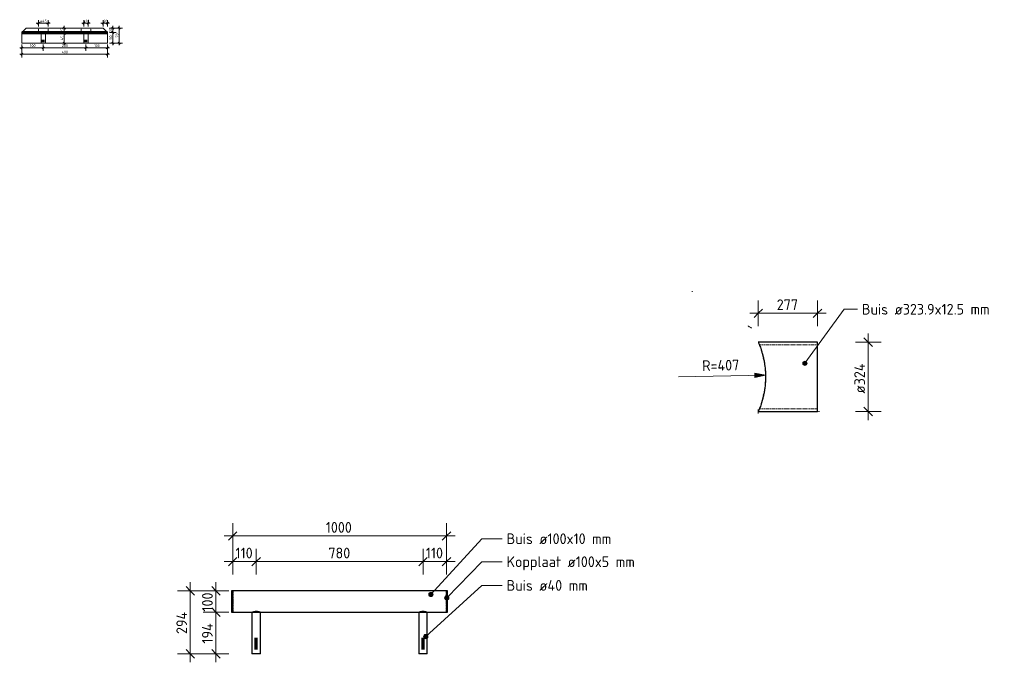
# Model space of a CAD drawing. Header units: millimetres. Extents: x -236366 to -196958, y -103 to 145465.
# Tile 5 of 12: x -205466 to -200862, y -74 to 2929. Entities that reach past the tile are written whole.
import ezdxf

# ---------------------------------------------------------------- set-up
doc = ezdxf.new("R2010")
doc.units = ezdxf.units.MM
doc.linetypes.add('Hhidden', pattern=[2.5, 1.5, -1])
doc.linetypes.add('XX-HIDDEN', pattern=[4, 2, -2])
for name, color, linetype, lineweight in [('N-CO-BC-BETONVORM-G', 50, 'Continuous', 25), ('N-CO-BC-BETONVORM-G-4', 50, 'XX-HIDDEN', 18), ('N-CO-BC-BETONVORM-GN-1', 10, 'XX-HIDDEN', 18), ('N-CO-KC-KUNSTSTOFVORM-G', 7, 'Continuous', 13), ('N-CO-SC-STAALVORM-G', 10, 'Continuous', 25), ('X-XX-AL-CONSTRUCTIELIJN-G-1', 7, 'Continuous', 70), ('X-XX-AL-CONSTRUCTIELIJN-G-2', 7, 'Hhidden', 18), ('X-XX-AL-CONSTRUCTIELIJN-G-3', 7, 'Hhidden', 13), ('X-XX-AL-M', 7, 'Continuous', 18), ('X-XX-AL-M-20', 7, 'Continuous', 18), ('X-XX-AL-M-5', 7, 'Continuous', 18), ('X-XX-AL-T25-1', 7, 'Continuous', 13), ('X_XX_AL_DETAIL1_G', 7, 'Continuous', 13)]:
    doc.layers.add(name, color=color, linetype=linetype, lineweight=lineweight)
doc.styles.add('NLCS-ISO_1', font='NLCS-ISO.ttf', dxfattribs={"height": 50})
doc.styles.add('NLCS-ISO_2', font='NLCS-ISO.ttf', dxfattribs={"height": 12.5})
doc.dimstyles.new('2_5_NLCS_diagonal_1', dxfattribs={"dimscale": 304.8, "dimtxt": 50.137748, "dimasz": 0.131234, "dimexe": 0.19685, "dimexo": 0.0625, "dimgap": 0, "dimtad": 1, "dimdec": 0, "dimzin": 0, "dimdsep": 46, "dimtxsty": 'NLCS-ISO_1', "dimblk1": 'OBLIQUE', "dimblk2": 'OBLIQUE', "dimsah": 1, "dimcen": 0.09, "dimdle": 0.131234, "dimazin": 0, "dimtfac": 1, "dimtdec": 4, "dimtix": 1, "dimtmove": 0, "dimatfit": 3, "dimfxl": 0.19685, "dimfxlon": 1, "dimtvp": 1, "dimtolj": 1, "dimtzin": 0, "dimarcsym": 2})
doc.dimstyles.new('2_5_NLCS_diagonal_2', dxfattribs={"dimscale": 304.8, "dimtxt": 12.534437, "dimasz": 0.032808, "dimexe": 0.049213, "dimexo": 0.0625, "dimgap": 0, "dimtad": 1, "dimdec": 0, "dimzin": 0, "dimdsep": 46, "dimtxsty": 'NLCS-ISO_2', "dimblk1": 'OBLIQUE', "dimblk2": 'OBLIQUE', "dimsah": 1, "dimcen": 0.09, "dimdle": 0.032808, "dimazin": 0, "dimtfac": 1, "dimtdec": 4, "dimtix": 1, "dimtmove": 0, "dimatfit": 3, "dimfxl": 0.049213, "dimfxlon": 1, "dimtvp": 1, "dimtolj": 1, "dimtzin": 0, "dimarcsym": 2})
doc.dimstyles.new('2_5mm_NLCS_arrow_fill', dxfattribs={"dimscale": 304.8, "dimtxt": 50.137748, "dimasz": 0.164042, "dimexe": 0.15748, "dimexo": 0, "dimgap": 0.032808, "dimtad": 1, "dimjust": 3, "dimdec": 0, "dimzin": 0, "dimdsep": 46, "dimtxsty": 'NLCS-ISO_1', "dimsah": 1, "dimcen": 0.09, "dimazin": 0, "dimtfac": 1, "dimtdec": 4, "dimtix": 1, "dimtmove": 0, "dimatfit": 2, "dimfxl": 1, "dimtvp": 1, "dimtolj": 1, "dimtzin": 0, "dimarcsym": 2})

# ---------------------------------------------------------------- blocks, each defined once
blk = doc.blocks.new('GM_Hakorit_2850 - GM_Hakorit_2850-3594086-Doorsnede wrijfgording B Copy 1')
at = {"layer": 'N-CO-KC-KUNSTSTOFVORM-G'}
for p, q in [((-140245.704043, 2870), (-140225.704043, 2890)), ((-139845.704043, 2870), (-140245.704043, 2870)), ((-140245.704043, 2870), (-140245.704043, 2820)), ((-140225.704043, 2890), (-139865.704043, 2890)), ((-139865.704043, 2890), (-139845.704043, 2870)), ((-139845.704043, 2820), (-139845.704043, 2870)), ((-140245.704043, 2820), (-139845.704043, 2820))]:
    blk.add_line(p, q, dxfattribs=at)
blk = doc.blocks.new('GM_Haalbuis_1000 - GM_Haalbuis_1000-3602095-Detail type 17 _4 x uitvoeren_ Copy 1')
at = {"layer": 'N-CO-SC-STAALVORM-G'}
for p, q in [((-231759.3, 260), (-231764.3, 260)), ((-231764.3, 260), (-231764.3, 210)), ((-231759.3, 260), (-231759.3, 258.5)), ((-230759.3, 260), (-231759.3, 260)), ((-231759.3, 257.4), (-231759.3, 258.3)), ((-231759.3, 257.4), (-231759.3, 254.2)), ((-231759.3, 251.8), (-231759.3, 254.2)), ((-231759.3, 251.8), (-231759.3, 247.1)), ((-231759.3, 243.7), (-231759.3, 247.1)), ((-231759.3, 243.7), (-231759.3, 237.6)), ((-231759.3, 233.6), (-231759.3, 237.6)), ((-231759.3, 233.6), (-231759.3, 226)), ((-230754.3, 260), (-230759.3, 260)), ((-230759.3, 258.5), (-230759.3, 260)), ((-230759.3, 258.3), (-230759.3, 257.4)), ((-230759.3, 254.2), (-230759.3, 257.4)), ((-230759.3, 254.2), (-230759.3, 251.8)), ((-230759.3, 247.1), (-230759.3, 251.8)), ((-230759.3, 247.1), (-230759.3, 243.7)), ((-230759.3, 237.6), (-230759.3, 243.7)), ((-230759.3, 237.6), (-230759.3, 233.6)), ((-230759.3, 226), (-230759.3, 233.6)), ((-230754.3, 210), (-230754.3, 260)), ((-231764.3, 210), (-231764.3, 160)), ((-231759.3, 222.2), (-231759.3, 226)), ((-231759.3, 222.2), (-231759.3, 210)), ((-231759.3, 210), (-231759.3, 197.9)), ((-231759.3, 194.1), (-231759.3, 197.9)), ((-231759.3, 194.1), (-231759.3, 186.5)), ((-231759.3, 182.5), (-231759.3, 186.5)), ((-230759.3, 226), (-230759.3, 222.2)), ((-230759.3, 210), (-230759.3, 222.2)), ((-230759.3, 197.9), (-230759.3, 210)), ((-230759.3, 197.9), (-230759.3, 194.1)), ((-230759.3, 186.5), (-230759.3, 194.1)), ((-230759.3, 186.5), (-230759.3, 182.5)), ((-230754.3, 160), (-230754.3, 210)), ((-231764.3, 160), (-231759.3, 160)), ((-231759.3, 182.5), (-231759.3, 176.4)), ((-231759.3, 173), (-231759.3, 176.4)), ((-231759.3, 173), (-231759.3, 168.3)), ((-231759.3, 165.9), (-231759.3, 168.3)), ((-231759.3, 165.9), (-231759.3, 162.7)), ((-231759.3, 161.8), (-231759.3, 162.7)), ((-231759.3, 161.6), (-231759.3, 160.1)), ((-231759.3, 160), (-230759.3, 160)), ((-231669.3, 160), (-231669.3, -34.3)), ((-231629.3, -34.3), (-231629.3, 160)), ((-230889.3, 160), (-230889.3, -34.3)), ((-230849.3, -34.3), (-230849.3, 160)), ((-230759.3, 176.4), (-230759.3, 182.5)), ((-230759.3, 176.4), (-230759.3, 173)), ((-230759.3, 168.3), (-230759.3, 173)), ((-230759.3, 168.3), (-230759.3, 165.9)), ((-230759.3, 162.7), (-230759.3, 165.9)), ((-230759.3, 162.7), (-230759.3, 161.8)), ((-230759.3, 160), (-230759.3, 161.6)), ((-230759.3, 160), (-230754.3, 160)), ((-231629.3, -34.3), (-231669.3, -34.3)), ((-230849.3, -34.3), (-230889.3, -34.3))]:
    blk.add_line(p, q, dxfattribs=at)
for points, knots in [([(-231669.3, 160.1), (-231669.3, 160.1), (-231669.1, 160.2), (-231668.6, 160.3), (-231668.1, 160.5), (-231667.4, 160.8), (-231666.6, 161.1), (-231665.8, 161.3), (-231665.2, 161.6), (-231664.8, 161.7), (-231664.6, 161.7)], [-0.9884505, -0.9884505, -0.9884505, -0.9884505, -0.9444444, -0.9166667, -0.8888889, -0.8611111, -0.8333333, -0.8055556, -0.7916667, -0.7777778, -0.7777778, -0.7777778, -0.7777778]), ([(-231664.6, 161.7), (-231664.4, 161.8), (-231664, 161.9), (-231663.2, 162.1), (-231662.2, 162.5), (-231661, 162.8), (-231660.1, 163), (-231659.3, 163.1), (-231658.6, 163.3), (-231657.5, 163.5), (-231656.2, 163.7), (-231654.5, 163.9), (-231652.8, 164.1), (-231651.1, 164.2), (-231649.3, 164.2), (-231647.5, 164.2), (-231645.8, 164.1), (-231644.1, 163.9), (-231642.4, 163.7), (-231641.1, 163.5), (-231640, 163.3), (-231639.3, 163.1), (-231638.5, 163), (-231637.6, 162.8), (-231636.4, 162.5), (-231635.4, 162.1), (-231634.6, 161.9), (-231634.2, 161.8), (-231634, 161.7)], [-0.7777778, -0.7777778, -0.7777778, -0.7777778, -0.7638889, -0.75, -0.7222222, -0.6944444, -0.6805556, -0.6666667, -0.6527778, -0.6388889, -0.6111111, -0.5833333, -0.5555556, -0.5277778, -0.5, -0.4722222, -0.4444444, -0.4166667, -0.3888889, -0.3611111, -0.3472222, -0.3333333, -0.3194444, -0.3055556, -0.2777778, -0.25, -0.2361111, -0.2222222, -0.2222222, -0.2222222, -0.2222222]), ([(-231634, 161.7), (-231633.8, 161.7), (-231633.4, 161.6), (-231632.8, 161.3), (-231632, 161.1), (-231631.2, 160.8), (-231630.5, 160.5), (-231630, 160.3), (-231629.5, 160.2), (-231629.3, 160.1), (-231629.3, 160.1)], [-0.2222222, -0.2222222, -0.2222222, -0.2222222, -0.2083333, -0.1944444, -0.1666667, -0.1388889, -0.1111111, -0.0833333, -0.0555556, -0.0115545, -0.0115545, -0.0115545, -0.0115545]), ([(-230889.3, 160.1), (-230889.3, 160.1), (-230889.1, 160.2), (-230888.6, 160.3), (-230888.1, 160.5), (-230887.4, 160.8), (-230886.6, 161.1), (-230885.8, 161.3), (-230885.2, 161.6), (-230884.8, 161.7), (-230884.6, 161.7)], [-0.9884505, -0.9884505, -0.9884505, -0.9884505, -0.9444444, -0.9166667, -0.8888889, -0.8611111, -0.8333333, -0.8055556, -0.7916667, -0.7777778, -0.7777778, -0.7777778, -0.7777778]), ([(-230884.6, 161.7), (-230884.4, 161.8), (-230884, 161.9), (-230883.2, 162.1), (-230882.2, 162.5), (-230881, 162.8), (-230880.1, 163), (-230879.3, 163.1), (-230878.6, 163.3), (-230877.5, 163.5), (-230876.2, 163.7), (-230874.5, 163.9), (-230872.8, 164.1), (-230871.1, 164.2), (-230869.3, 164.2), (-230867.5, 164.2), (-230865.8, 164.1), (-230864.1, 163.9), (-230862.4, 163.7), (-230861.1, 163.5), (-230860, 163.3), (-230859.3, 163.1), (-230858.5, 163), (-230857.6, 162.8), (-230856.4, 162.5), (-230855.4, 162.1), (-230854.6, 161.9), (-230854.2, 161.8), (-230854, 161.7)], [-0.7777778, -0.7777778, -0.7777778, -0.7777778, -0.7638889, -0.75, -0.7222222, -0.6944444, -0.6805556, -0.6666667, -0.6527778, -0.6388889, -0.6111111, -0.5833333, -0.5555556, -0.5277778, -0.5, -0.4722222, -0.4444444, -0.4166667, -0.3888889, -0.3611111, -0.3472222, -0.3333333, -0.3194444, -0.3055556, -0.2777778, -0.25, -0.2361111, -0.2222222, -0.2222222, -0.2222222, -0.2222222]), ([(-230854, 161.7), (-230853.8, 161.7), (-230853.4, 161.6), (-230852.8, 161.3), (-230852, 161.1), (-230851.2, 160.8), (-230850.5, 160.5), (-230850, 160.3), (-230849.5, 160.2), (-230849.3, 160.1), (-230849.3, 160.1)], [-0.2222222, -0.2222222, -0.2222222, -0.2222222, -0.2083333, -0.1944444, -0.1666667, -0.1388889, -0.1111111, -0.0833333, -0.0555556, -0.0115545, -0.0115545, -0.0115545, -0.0115545])]:
    blk.add_open_spline(points, degree=3, knots=knots, dxfattribs=at)
blk = doc.blocks.new('NLI_Balk_Buis - ø323_9_12_5-3581718-Zijaanzicht geleidewerk enkel Copy 1 Copy 2')
at = {"layer": 'N-CO-BC-BETONVORM-GN-1'}
for p, q in [((-100467.7, 1409.4), (-100195.7, 1409.4)), ((-100467.7, 1110.5), (-100195.7, 1110.5))]:
    blk.add_line(p, q, dxfattribs=at)
blk = doc.blocks.new('DIMBLOCK117-Doorsnede wrijfgording B Copy 1')
at = {"layer": 'X-XX-AL-M-5'}
for p, q in [((-205466.5, 2768.2), (-205046.5, 2768.2)), ((-205456.5, 2768.2), (-205461.5, 2763.2)), ((-205456.5, 2783.2), (-205456.5, 2753.2)), ((-205456.5, 2768.2), (-205456.5, 2783.2)), ((-205456.5, 2768.2), (-205451.5, 2773.2)), ((-205056.5, 2768.2), (-205061.5, 2763.2)), ((-205056.5, 2783.2), (-205056.5, 2753.2)), ((-205056.5, 2768.2), (-205056.5, 2783.2)), ((-205056.5, 2768.2), (-205051.5, 2773.2))]:
    blk.add_line(p, q, dxfattribs=at)
at = {"layer": 'X-XX-AL-M-5', "color": 0, "insert": (-205270.2, 2784.5), "char_height": 12.5, "width": 32.921, "attachment_point": 1, "line_spacing_factor": 1.135194, "style": 'NLCS-ISO_2'}
blk.add_mtext('400', dxfattribs=at)
blk = doc.blocks.new('_Oblique')
at = {"color": 0, "linetype": 'ByBlock', "lineweight": -2}
blk.add_line((-0.5, -0.5), (0.5, 0.5), dxfattribs=at)
blk = doc.blocks.new('DIMBLOCK118-Doorsnede wrijfgording B Copy 1')
at = {"layer": 'X-XX-AL-M-5'}
for p, q in [((-205456.5, 2813.2), (-205456.5, 2783.2)), ((-205456.5, 2798.2), (-205456.5, 2813.2)), ((-205356.5, 2813.2), (-205356.5, 2783.2)), ((-205356.5, 2798.2), (-205356.5, 2813.2)), ((-205466.5, 2798.2), (-205356.5, 2798.2)), ((-205456.5, 2798.2), (-205461.5, 2793.2)), ((-205456.5, 2798.2), (-205451.5, 2803.2)), ((-205356.5, 2798.2), (-205361.5, 2793.2)), ((-205356.5, 2798.2), (-205351.5, 2803.2))]:
    blk.add_line(p, q, dxfattribs=at)
at = {"layer": 'X-XX-AL-M-5', "color": 0, "insert": (-205418.3, 2814.5), "char_height": 12.5, "width": 28.38, "attachment_point": 1, "line_spacing_factor": 1.135194, "style": 'NLCS-ISO_2'}
blk.add_mtext('100', dxfattribs=at)
blk = doc.blocks.new('DIMBLOCK119-Doorsnede wrijfgording B Copy 1')
at = {"layer": 'X-XX-AL-M-5'}
for p, q in [((-205356.5, 2813.2), (-205356.5, 2783.2)), ((-205356.5, 2798.2), (-205356.5, 2813.2)), ((-205156.5, 2813.2), (-205156.5, 2783.2)), ((-205156.5, 2798.2), (-205156.5, 2813.2)), ((-205356.5, 2798.2), (-205361.5, 2793.2)), ((-205356.5, 2798.2), (-205351.5, 2803.2)), ((-205356.5, 2798.2), (-205156.5, 2798.2)), ((-205156.5, 2798.2), (-205161.5, 2793.2)), ((-205156.5, 2798.2), (-205151.5, 2803.2))]:
    blk.add_line(p, q, dxfattribs=at)
at = {"layer": 'X-XX-AL-M-5', "color": 0, "insert": (-205269.6, 2814.5), "char_height": 12.5, "width": 31.502, "attachment_point": 1, "line_spacing_factor": 1.135194, "style": 'NLCS-ISO_2'}
blk.add_mtext('200', dxfattribs=at)
blk = doc.blocks.new('DIMBLOCK120-Doorsnede wrijfgording B Copy 1')
at = {"layer": 'X-XX-AL-M-5'}
for p, q in [((-205156.5, 2813.2), (-205156.5, 2783.2)), ((-205156.5, 2798.2), (-205156.5, 2813.2)), ((-205056.5, 2813.2), (-205056.5, 2783.2)), ((-205056.5, 2798.2), (-205056.5, 2813.2)), ((-205156.5, 2798.2), (-205161.5, 2793.2)), ((-205156.5, 2798.2), (-205151.5, 2803.2)), ((-205156.5, 2798.2), (-205046.5, 2798.2)), ((-205056.5, 2798.2), (-205061.5, 2793.2)), ((-205056.5, 2798.2), (-205051.5, 2803.2))]:
    blk.add_line(p, q, dxfattribs=at)
at = {"layer": 'X-XX-AL-M-5', "color": 0, "insert": (-205118.3, 2814.5), "char_height": 12.5, "width": 28.38, "attachment_point": 1, "line_spacing_factor": 1.135194, "style": 'NLCS-ISO_2'}
blk.add_mtext('100', dxfattribs=at)
blk = doc.blocks.new('DIMBLOCK121-Doorsnede wrijfgording B Copy 1')
at = {"layer": 'X-XX-AL-M-5'}
for p, q in [((-205389, 2912.9), (-205324, 2912.9)), ((-205379, 2912.9), (-205384, 2907.9)), ((-205379, 2897.9), (-205379, 2927.9)), ((-205379, 2912.9), (-205374, 2917.9)), ((-205379, 2912.9), (-205379, 2897.9)), ((-205334, 2912.9), (-205339, 2907.9)), ((-205334, 2897.9), (-205334, 2927.9)), ((-205334, 2912.9), (-205329, 2917.9)), ((-205334, 2912.9), (-205334, 2897.9))]:
    blk.add_line(p, q, dxfattribs=at)
at = {"layer": 'X-XX-AL-M-5', "color": 0, "insert": (-205371.5, 2929.2), "char_height": 12.5, "width": 36.042, "attachment_point": 1, "line_spacing_factor": 1.135194, "style": 'NLCS-ISO_2'}
blk.add_mtext('ø45', dxfattribs=at)
blk = doc.blocks.new('DIMBLOCK122-Doorsnede wrijfgording B Copy 1')
at = {"layer": 'X-XX-AL-M-5'}
for p, q in [((-205176.5, 2912.9), (-205136.5, 2912.9)), ((-205166.5, 2912.9), (-205171.5, 2907.9)), ((-205166.5, 2897.9), (-205166.5, 2927.9)), ((-205166.5, 2912.9), (-205161.5, 2917.9)), ((-205166.5, 2912.9), (-205166.5, 2897.9)), ((-205146.5, 2912.9), (-205151.5, 2907.9)), ((-205146.5, 2897.9), (-205146.5, 2927.9)), ((-205146.5, 2912.9), (-205141.5, 2917.9)), ((-205146.5, 2912.9), (-205146.5, 2897.9))]:
    blk.add_line(p, q, dxfattribs=at)
at = {"layer": 'X-XX-AL-M-5', "color": 0, "insert": (-205170.9, 2929.2), "char_height": 12.5, "width": 34.623, "attachment_point": 1, "line_spacing_factor": 1.135194, "style": 'NLCS-ISO_2'}
blk.add_mtext('ø20', dxfattribs=at)
blk = doc.blocks.new('DIMBLOCK123-Doorsnede wrijfgording B Copy 1')
at = {"layer": 'X-XX-AL-M-5'}
for p, q in [((-205086.5, 2912.9), (-205046.5, 2912.9)), ((-205076.5, 2912.9), (-205081.5, 2907.9)), ((-205076.5, 2897.9), (-205076.5, 2927.9)), ((-205076.5, 2912.9), (-205071.5, 2917.9)), ((-205076.5, 2912.9), (-205076.5, 2897.9)), ((-205056.5, 2912.9), (-205061.5, 2907.9)), ((-205056.5, 2897.9), (-205056.5, 2927.9)), ((-205056.5, 2912.9), (-205051.5, 2917.9)), ((-205056.5, 2912.9), (-205056.5, 2897.9))]:
    blk.add_line(p, q, dxfattribs=at)
at = {"layer": 'X-XX-AL-M-5', "color": 0, "insert": (-205075.2, 2929.2), "char_height": 12.5, "width": 21.001, "attachment_point": 1, "line_spacing_factor": 1.135194, "style": 'NLCS-ISO_2'}
blk.add_mtext('20', dxfattribs=at)
blk = doc.blocks.new('DIMBLOCK124-Doorsnede wrijfgording B Copy 1')
at = {"layer": 'X-XX-AL-M-5'}
for p, q in [((-205045.9, 2890), (-205015.9, 2890)), ((-205030.9, 2890), (-205045.9, 2890)), ((-205045.9, 2870), (-205015.9, 2870)), ((-205030.9, 2870), (-205045.9, 2870)), ((-205030.9, 2890), (-205035.9, 2895)), ((-205030.9, 2870), (-205035.9, 2875)), ((-205030.9, 2900), (-205030.9, 2870)), ((-205030.9, 2890), (-205025.9, 2885)), ((-205030.9, 2870), (-205025.9, 2865))]:
    blk.add_line(p, q, dxfattribs=at)
at = {"layer": 'X-XX-AL-M-5', "color": 0, "insert": (-205047.2, 2871.2), "char_height": 12.5, "width": 21.001, "attachment_point": 1, "rotation": 90, "line_spacing_factor": 1.135194, "style": 'NLCS-ISO_2'}
blk.add_mtext('20', dxfattribs=at)
blk = doc.blocks.new('DIMBLOCK125-Doorsnede wrijfgording B Copy 1')
at = {"layer": 'X-XX-AL-M-5'}
for p, q in [((-205045.9, 2870), (-205015.9, 2870)), ((-205030.9, 2870), (-205045.9, 2870)), ((-205030.9, 2870), (-205035.9, 2875)), ((-205030.9, 2870), (-205030.9, 2810)), ((-205030.9, 2870), (-205025.9, 2865)), ((-205045.9, 2820), (-205015.9, 2820)), ((-205030.9, 2820), (-205045.9, 2820)), ((-205030.9, 2820), (-205035.9, 2825)), ((-205030.9, 2820), (-205025.9, 2815))]:
    blk.add_line(p, q, dxfattribs=at)
at = {"layer": 'X-XX-AL-M-5', "color": 0, "insert": (-205047.2, 2836.2), "char_height": 12.5, "width": 21.001, "attachment_point": 1, "rotation": 90, "line_spacing_factor": 1.135194, "style": 'NLCS-ISO_2'}
blk.add_mtext('50', dxfattribs=at)
blk = doc.blocks.new('DIMBLOCK126-Doorsnede wrijfgording B Copy 1')
at = {"layer": 'X-XX-AL-M-5'}
for p, q in [((-205015.9, 2890), (-204985.9, 2890)), ((-205000.9, 2890), (-205015.9, 2890)), ((-205000.9, 2890), (-205005.9, 2895)), ((-205000.9, 2900), (-205000.9, 2810)), ((-205000.9, 2890), (-204995.9, 2885)), ((-205015.9, 2820), (-204985.9, 2820)), ((-205000.9, 2820), (-205015.9, 2820)), ((-205000.9, 2820), (-205005.9, 2825)), ((-205000.9, 2820), (-204995.9, 2815))]:
    blk.add_line(p, q, dxfattribs=at)
at = {"layer": 'X-XX-AL-M-5', "color": 0, "insert": (-205017.2, 2846.2), "char_height": 12.5, "width": 21.001, "attachment_point": 1, "rotation": 90, "line_spacing_factor": 1.135194, "style": 'NLCS-ISO_2'}
blk.add_mtext('70', dxfattribs=at)
blk = doc.blocks.new('DIMBLOCK127-Doorsnede wrijfgording B Copy 1')
at = {"layer": 'X-XX-AL-M-5'}
for p, q in [((-205242.9, 2890), (-205272.9, 2890)), ((-205272.9, 2865), (-205242.9, 2865)), ((-205257.9, 2865), (-205272.9, 2865)), ((-205257.9, 2890), (-205262.9, 2895)), ((-205257.9, 2865), (-205262.9, 2870)), ((-205257.9, 2900), (-205257.9, 2865)), ((-205257.9, 2890), (-205252.9, 2885)), ((-205257.9, 2890), (-205242.9, 2890)), ((-205257.9, 2865), (-205252.9, 2860))]:
    blk.add_line(p, q, dxfattribs=at)
at = {"layer": 'X-XX-AL-M-5', "color": 0, "insert": (-205274.2, 2868.7), "char_height": 12.5, "width": 21.001, "attachment_point": 1, "rotation": 90, "line_spacing_factor": 1.135194, "style": 'NLCS-ISO_2'}
blk.add_mtext('25', dxfattribs=at)
blk = doc.blocks.new('DIMBLOCK128-Doorsnede wrijfgording B Copy 1')
at = {"layer": 'X-XX-AL-M-5'}
for p, q in [((-205272.9, 2865), (-205242.9, 2865)), ((-205257.9, 2865), (-205272.9, 2865)), ((-205257.9, 2865), (-205262.9, 2870)), ((-205257.9, 2865), (-205257.9, 2810)), ((-205257.9, 2865), (-205252.9, 2860)), ((-205242.9, 2820), (-205272.9, 2820)), ((-205257.9, 2820), (-205262.9, 2825)), ((-205257.9, 2820), (-205252.9, 2815)), ((-205257.9, 2820), (-205242.9, 2820))]:
    blk.add_line(p, q, dxfattribs=at)
at = {"layer": 'X-XX-AL-M-5', "color": 0, "insert": (-205274.2, 2833.2), "char_height": 12.5, "width": 22.42, "attachment_point": 1, "rotation": 90, "line_spacing_factor": 1.135194, "style": 'NLCS-ISO_2'}
blk.add_mtext('45', dxfattribs=at)
blk = doc.blocks.new('DIMBLOCK129-Detail type 17 _4 x uitvoeren_ Copy 1')
at = {"layer": 'X-XX-AL-M-20'}
for p, q in [((-204470.3, 456.3), (-204470.3, 576.3)), ((-203470.3, 456.3), (-203470.3, 576.3)), ((-203430.3, 516.3), (-204510.3, 516.3)), ((-204470.3, 516.3), (-204490.3, 496.3)), ((-204470.3, 516.3), (-204450.3, 536.3)), ((-204470.3, 516.3), (-204470.3, 456.3)), ((-203470.3, 516.3), (-203490.3, 496.3)), ((-203470.3, 516.3), (-203450.3, 536.3)), ((-203470.3, 516.3), (-203470.3, 456.3))]:
    blk.add_line(p, q, dxfattribs=at)
at = {"layer": 'X-XX-AL-M-20', "color": 0, "insert": (-204035.1, 581.5), "char_height": 50, "width": 155.522, "attachment_point": 1, "line_spacing_factor": 1.135194, "style": 'NLCS-ISO_1'}
blk.add_mtext('1000', dxfattribs=at)
blk = doc.blocks.new('DIMBLOCK130-Detail type 17 _4 x uitvoeren_ Copy 1')
at = {"layer": 'X-XX-AL-M-20'}
for p, q in [((-203580.3, 336.3), (-203580.3, 456.3)), ((-203580.3, 396.3), (-203560.3, 416.3)), ((-203470.3, 336.3), (-203470.3, 456.3)), ((-203470.3, 396.3), (-203450.3, 416.3)), ((-203580.3, 396.3), (-203600.3, 376.3)), ((-203430.3, 396.3), (-203580.3, 396.3)), ((-203580.3, 396.3), (-203580.3, 336.3)), ((-203470.3, 396.3), (-203490.3, 376.3)), ((-203470.3, 396.3), (-203470.3, 336.3))]:
    blk.add_line(p, q, dxfattribs=at)
at = {"layer": 'X-XX-AL-M-20', "color": 0, "insert": (-203567.4, 461.5), "char_height": 50, "width": 101.032, "attachment_point": 1, "line_spacing_factor": 1.135194, "style": 'NLCS-ISO_1'}
blk.add_mtext('110', dxfattribs=at)
blk = doc.blocks.new('DIMBLOCK131-Detail type 17 _4 x uitvoeren_ Copy 1')
at = {"layer": 'X-XX-AL-M-20'}
for p, q in [((-204360.3, 336.3), (-204360.3, 456.3)), ((-204360.3, 396.3), (-204340.3, 416.3)), ((-203580.3, 336.3), (-203580.3, 456.3)), ((-203580.3, 396.3), (-203560.3, 416.3)), ((-204360.3, 396.3), (-204380.3, 376.3)), ((-203580.3, 396.3), (-204360.3, 396.3)), ((-204360.3, 396.3), (-204360.3, 336.3)), ((-203580.3, 396.3), (-203600.3, 376.3)), ((-203580.3, 396.3), (-203580.3, 336.3))]:
    blk.add_line(p, q, dxfattribs=at)
at = {"layer": 'X-XX-AL-M-20', "color": 0, "insert": (-204022.8, 461.5), "char_height": 50, "width": 126.007, "attachment_point": 1, "line_spacing_factor": 1.135194, "style": 'NLCS-ISO_1'}
blk.add_mtext('780', dxfattribs=at)
blk = doc.blocks.new('DIMBLOCK132-Detail type 17 _4 x uitvoeren_ Copy 1')
at = {"layer": 'X-XX-AL-M-20'}
for p, q in [((-204470.3, 336.3), (-204470.3, 456.3)), ((-204470.3, 396.3), (-204450.3, 416.3)), ((-204360.3, 336.3), (-204360.3, 456.3)), ((-204360.3, 396.3), (-204340.3, 416.3)), ((-204360.3, 396.3), (-204510.3, 396.3)), ((-204470.3, 396.3), (-204490.3, 376.3)), ((-204470.3, 396.3), (-204470.3, 336.3)), ((-204360.3, 396.3), (-204380.3, 376.3)), ((-204360.3, 396.3), (-204360.3, 336.3))]:
    blk.add_line(p, q, dxfattribs=at)
at = {"layer": 'X-XX-AL-M-20', "color": 0, "insert": (-204457.4, 461.5), "char_height": 50, "width": 101.032, "attachment_point": 1, "line_spacing_factor": 1.135194, "style": 'NLCS-ISO_1'}
blk.add_mtext('110', dxfattribs=at)
blk = doc.blocks.new('DIMBLOCK133-Detail type 17 _4 x uitvoeren_ Copy 1')
at = {"layer": 'X-XX-AL-M-20'}
for p, q in [((-204548.6, 260), (-204568.6, 280)), ((-204548.6, 300), (-204548.6, 160)), ((-204488.6, 260), (-204608.6, 260)), ((-204548.6, 260), (-204528.6, 240)), ((-204548.6, 260), (-204488.6, 260)), ((-204488.6, 160), (-204608.6, 160)), ((-204548.6, 160), (-204568.6, 180)), ((-204548.6, 160), (-204528.6, 140)), ((-204548.6, 160), (-204488.6, 160))]:
    blk.add_line(p, q, dxfattribs=at)
at = {"layer": 'X-XX-AL-M-20', "color": 0, "insert": (-204613.7, 162.8), "char_height": 50, "width": 113.519, "attachment_point": 1, "rotation": 90, "line_spacing_factor": 1.135194, "style": 'NLCS-ISO_1'}
blk.add_mtext('100', dxfattribs=at)
blk = doc.blocks.new('DIMBLOCK134-Detail type 17 _4 x uitvoeren_ Copy 1')
at = {"layer": 'X-XX-AL-M-20'}
for p, q in [((-204488.6, 160), (-204608.6, 160)), ((-204548.6, 160), (-204568.6, 180)), ((-204548.6, 160), (-204548.6, -74.3)), ((-204548.6, 160), (-204528.6, 140)), ((-204548.6, 160), (-204488.6, 160)), ((-204488.6, -34.3), (-204608.6, -34.3)), ((-204548.6, -34.3), (-204568.6, -14.3)), ((-204548.6, -34.3), (-204528.6, -54.3)), ((-204548.6, -34.3), (-204488.6, -34.3))]:
    blk.add_line(p, q, dxfattribs=at)
at = {"layer": 'X-XX-AL-M-20', "color": 0, "insert": (-204613.7, 13.2), "char_height": 50, "width": 119.195, "attachment_point": 1, "rotation": 90, "line_spacing_factor": 1.135194, "style": 'NLCS-ISO_1'}
blk.add_mtext('194', dxfattribs=at)
blk = doc.blocks.new('DIMBLOCK135-Detail type 17 _4 x uitvoeren_ Copy 1')
at = {"layer": 'X-XX-AL-M-20'}
for p, q in [((-204668.6, 260), (-204688.6, 280)), ((-204668.6, 300), (-204668.6, -74.3)), ((-204608.6, 260), (-204728.6, 260)), ((-204668.6, 260), (-204648.6, 240)), ((-204668.6, 260), (-204608.6, 260)), ((-204608.6, -34.3), (-204728.6, -34.3)), ((-204668.6, -34.3), (-204688.6, -14.3)), ((-204668.6, -34.3), (-204648.6, -54.3)), ((-204668.6, -34.3), (-204608.6, -34.3))]:
    blk.add_line(p, q, dxfattribs=at)
at = {"layer": 'X-XX-AL-M-20', "color": 0, "insert": (-204733.7, 58), "char_height": 50, "width": 131.683, "attachment_point": 1, "rotation": 90, "line_spacing_factor": 1.135194, "style": 'NLCS-ISO_1'}
blk.add_mtext('294', dxfattribs=at)
blk = doc.blocks.new('DIMBLOCK136-Zijaanzicht geleidewerk enkel Copy 1 Copy 2')
at = {"layer": 'X-XX-AL-M-20'}
for p, q in [((-202012.5, 1497), (-202012.5, 1617)), ((-201735.3, 1497), (-201735.3, 1617)), ((-202012.5, 1557), (-201992.5, 1577)), ((-201735.3, 1557), (-201715.3, 1577)), ((-202052.5, 1557), (-201695.3, 1557)), ((-202012.5, 1557), (-202032.5, 1537)), ((-202012.5, 1557), (-202012.5, 1497)), ((-201735.3, 1557), (-201755.3, 1537)), ((-201735.3, 1557), (-201735.3, 1497))]:
    blk.add_line(p, q, dxfattribs=at)
at = {"layer": 'X-XX-AL-M-20', "color": 0, "insert": (-201926.4, 1622.1), "char_height": 50, "width": 126.007, "attachment_point": 1, "line_spacing_factor": 1.135194, "style": 'NLCS-ISO_1'}
blk.add_mtext('277', dxfattribs=at)
blk = doc.blocks.new('DIMBLOCK137-Zijaanzicht geleidewerk enkel Copy 1 Copy 2')
at = {"layer": 'X-XX-AL-M-20'}
for p, q in [((-201498.7, 1421.9), (-201518.7, 1441.9)), ((-201498.7, 1058), (-201498.7, 1461.9)), ((-201558.7, 1421.9), (-201438.7, 1421.9)), ((-201498.7, 1421.9), (-201558.7, 1421.9)), ((-201498.7, 1421.9), (-201478.7, 1401.9)), ((-201498.7, 1098), (-201518.7, 1118)), ((-201558.7, 1098), (-201438.7, 1098)), ((-201498.7, 1098), (-201558.7, 1098)), ((-201498.7, 1098), (-201478.7, 1078))]:
    blk.add_line(p, q, dxfattribs=at)
at = {"layer": 'X-XX-AL-M-20', "color": 0, "insert": (-201563.9, 1182.4), "char_height": 50, "width": 186.172, "attachment_point": 1, "rotation": 90, "line_spacing_factor": 1.135194, "style": 'NLCS-ISO_1'}
blk.add_mtext('ø324', dxfattribs=at)
blk = doc.blocks.new('DIMBLOCK138-Zijaanzicht geleidewerk enkel Copy 1 Copy 2')
at = {"layer": 'X-XX-AL-M-20'}
blk.add_hatch(color=256, dxfattribs=at).paths.add_polyline_path([(-201978.9, 1267.6), (-202029.1, 1276.7), (-202028.7, 1256.7)], flags=0)
for p, q in [((-202385.3, 1260), (-201978.9, 1267.6)), ((-201978.9, 1267.6), (-202029.1, 1276.7)), ((-202029.1, 1276.7), (-202028.7, 1256.7)), ((-202028.7, 1256.7), (-201978.9, 1267.6))]:
    blk.add_line(p, q, dxfattribs=at)
blk.add_arc((-202385.3, 1260), 406.5, 354.3118, 7.8429, dxfattribs=at)
at = {"layer": 'X-XX-AL-M-20', "color": 0, "insert": (-202275.8, 1337.2), "char_height": 50, "width": 221.363, "attachment_point": 1, "rotation": 1.0773, "line_spacing_factor": 1.135194, "style": 'NLCS-ISO_1'}
blk.add_mtext('R=407', dxfattribs=at)

msp = doc.modelspace()

# ---------------------------------------------------------------- hatches: boundary and pattern name
at = {"layer": 'X-XX-AL-T25-1'}
h = msp.add_hatch(color=256, dxfattribs=at)
edge = h.paths.add_edge_path(flags=0)
edge.add_arc((-201794.6, 1323.2), 10, 0, 360)
h = msp.add_hatch(color=256, dxfattribs=at)
edge = h.paths.add_edge_path(flags=0)
edge.add_arc((-203543.4, 242.7), 10, 0, 360)
h = msp.add_hatch(color=256, dxfattribs=at)
edge = h.paths.add_edge_path(flags=0)
edge.add_arc((-203469.7, 226.6), 10, 0, 360)
h = msp.add_hatch(color=256, dxfattribs=at)
edge = h.paths.add_edge_path(flags=0)
edge.add_arc((-203567.8, 46.1), 10, 0, 360)

# ---------------------------------------------------------------- linework, layer by layer
at = {"layer": 'N-CO-BC-BETONVORM-GN-1'}
for points in [[(-202007.3, 1409.4), (-202007.3, 1409.4), (-202007.1, 1408.9), (-202006.7, 1407.9)], [(-202006.7, 1407.9), (-202007.1, 1408.9), (-202007.3, 1409.4), (-202007.3, 1409.4)], [(-202006.7, 1112.1), (-202007.1, 1111.1), (-202007.3, 1110.5), (-202007.3, 1110.5)], [(-202007.3, 1110.5), (-202007.3, 1110.5), (-202007.1, 1111.1), (-202006.7, 1112.1)]]:
    msp.add_open_spline(points, degree=3, dxfattribs=at)
at = {"layer": 'N-CO-SC-STAALVORM-G'}
for p, q in [((-201735.3, 1421.9), (-202012.5, 1421.9)), ((-201735.3, 1409.5), (-201735.3, 1421.9)), ((-201735.3, 1260), (-201735.3, 1409.4)), ((-201735.3, 1110.6), (-201735.3, 1260)), ((-201735.3, 1098), (-201735.3, 1110.5)), ((-202012.5, 1098), (-201735.3, 1098))]:
    msp.add_line(p, q, dxfattribs=at)
for points, knots in [([(-202012.3, 1421.6), (-202012.6, 1422.1), (-202012.6, 1422.1), (-202011.2, 1419), (-202009.2, 1414.3), (-202007.8, 1410.7), (-202007.4, 1409.8)], [0.4782609, 0.4782609, 0.4782609, 0.4782609, 0.5217391, 0.5652174, 0.6086957, 0.623359, 0.623359, 0.623359, 0.623359]), ([(-202007.4, 1409.7), (-202006.7, 1407.9), (-202004.7, 1402.7), (-202001, 1392.6), (-201996.5, 1378.7), (-201991.9, 1362.7), (-201987.6, 1344.7), (-201983.3, 1321.9), (-201979.8, 1293.5), (-201978.9, 1271.2), (-201978.8, 1260)], [0.6237425, 0.6237425, 0.6237425, 0.6237425, 0.6521739, 0.6956522, 0.7391304, 0.7826087, 0.826087, 0.8695652, 0.9347826, 1, 1, 1, 1]), ([(-201978.8, 1260), (-201978.9, 1245.1), (-201980.1, 1222.8), (-201983.9, 1194.8), (-201987.6, 1175.3), (-201991.9, 1157.3), (-201996.5, 1141.3), (-202001, 1127.4), (-202004.7, 1117.3), (-202006.7, 1112.1), (-202007.4, 1110.3)], [0, 0, 0, 0, 0.0869565, 0.1304348, 0.173913, 0.2173913, 0.2608696, 0.3043478, 0.3478261, 0.3762575, 0.3762575, 0.3762575, 0.3762575]), ([(-202007.4, 1110.2), (-202007.8, 1109.3), (-202009.2, 1105.7), (-202011.2, 1101), (-202012.6, 1097.9), (-202012.6, 1097.9), (-202012.3, 1098.4)], [0.376641, 0.376641, 0.376641, 0.376641, 0.3913043, 0.4347826, 0.4782609, 0.5217391, 0.5217391, 0.5217391, 0.5217391])]:
    msp.add_open_spline(points, degree=3, knots=knots, dxfattribs=at)
for points in [[(-201996.3, 1377.9), (-201996.5, 1378.6), (-201996.7, 1379.3), (-201996.9, 1379.9)], [(-201996.9, 1379.9), (-201996.7, 1379.3), (-201996.5, 1378.6), (-201996.3, 1377.9)], [(-201991.8, 1361.9), (-201992, 1362.8), (-201992.3, 1363.6), (-201992.5, 1364.5)], [(-201992.5, 1364.5), (-201992.3, 1363.6), (-201992, 1362.8), (-201991.8, 1361.9)], [(-201987.7, 1344.2), (-201987.8, 1345), (-201988, 1345.7), (-201988.2, 1346.5)], [(-201988.2, 1346.5), (-201988, 1345.8), (-201987.8, 1345), (-201987.7, 1344.2)], [(-201984.1, 1324.9), (-201984.1, 1325.3), (-201984.2, 1325.6), (-201984.2, 1326)], [(-201984.2, 1326), (-201984.2, 1325.6), (-201984.1, 1325.3), (-201984.1, 1324.9)], [(-201991.8, 1158.1), (-201992, 1157.2), (-201992.3, 1156.4), (-201992.5, 1155.5)], [(-201992.5, 1155.5), (-201992.3, 1156.4), (-201992, 1157.2), (-201991.8, 1158.1)], [(-201987.7, 1175.8), (-201987.8, 1175), (-201988, 1174.2), (-201988.2, 1173.5)], [(-201988.2, 1173.5), (-201988, 1174.3), (-201987.8, 1175), (-201987.7, 1175.8)], [(-201984.1, 1195.1), (-201984.1, 1194.7), (-201984.2, 1194.4), (-201984.2, 1194)], [(-201984.2, 1194), (-201984.2, 1194.4), (-201984.1, 1194.7), (-201984.1, 1195.1)], [(-201996.3, 1142.1), (-201996.5, 1141.4), (-201996.7, 1140.7), (-201996.9, 1140.1)], [(-201996.9, 1140.1), (-201996.7, 1140.7), (-201996.5, 1141.4), (-201996.3, 1142.1)]]:
    msp.add_open_spline(points, degree=3, dxfattribs=at)
at = {"layer": 'X-XX-AL-CONSTRUCTIELIJN-G-1'}
for p, q in [((-205456.5, 2870), (-205056.5, 2870)), ((-205356.5, 2825), (-205356.5, 2835)), ((-205156.5, 2825), (-205156.5, 2835)), ((-204360.3, -14.3), (-204360.3, 40.7)), ((-203580.3, -14.3), (-203580.3, 40.7))]:
    msp.add_line(p, q, dxfattribs=at)
at = {"layer": 'X-XX-AL-CONSTRUCTIELIJN-G-2'}
for p, q in [((-205379, 2890), (-205379, 2865)), ((-205379, 2865), (-205334, 2865)), ((-205366.5, 2820), (-205366.5, 2865)), ((-205346.5, 2820), (-205346.5, 2865)), ((-205334, 2890), (-205334, 2865)), ((-205179, 2890), (-205179, 2865)), ((-205179, 2865), (-205134, 2865)), ((-205166.5, 2820), (-205166.5, 2865)), ((-205146.5, 2820), (-205146.5, 2865)), ((-205134, 2890), (-205134, 2865))]:
    msp.add_line(p, q, dxfattribs=at)
at = {"layer": 'X-XX-AL-CONSTRUCTIELIJN-G-3'}
for p, q in [((-202323.1, 1659.5), (-202319.3, 1657.2)), ((-202060.5, 1497.9), (-202043.5, 1487.4)), ((-202012.5, 1088.1), (-202012.5, 1108.1)), ((-201745.3, 1098), (-201725.3, 1098))]:
    msp.add_line(p, q, dxfattribs=at)
at = {"layer": 'X-XX-AL-T25-1'}
for p, q in [((-201794.6, 1323.2), (-201610.6, 1576)), ((-201610.6, 1576), (-201548.5, 1576)), ((-203543.4, 242.7), (-203304.8, 503.4)), ((-203304.8, 503.4), (-203209.7, 503.4)), ((-203469.7, 226.6), (-203304.8, 395.8)), ((-203304.8, 395.8), (-203209.7, 395.8)), ((-203567.8, 46.1), (-203304.8, 285.2)), ((-203304.8, 285.2), (-203209.7, 285.2))]:
    msp.add_line(p, q, dxfattribs=at)
for centre in [(-201794.6, 1323.2), (-203543.4, 242.7), (-203469.7, 226.6), (-203567.8, 46.1)]:
    msp.add_circle(centre, 10, dxfattribs=at)
at = {"layer": 'X_XX_AL_DETAIL1_G'}
for p, q in [((-202012.5, 1421.9), (-201992.5, 1421.9)), ((-202007.3, 1409.4), (-202002.3, 1409.4)), ((-201735.3, 1421.9), (-201735.3, 1409.4)), ((-201735.3, 1110.5), (-201745.3, 1110.5)), ((-204475.3, 260), (-204470.3, 260)), ((-204475.3, 160), (-204470.3, 160))]:
    msp.add_line(p, q, dxfattribs=at)

# ---------------------------------------------------------------- block references
at = {"layer": 'N-CO-BC-BETONVORM-G'}
for name, p in [('GM_Hakorit_2850 - GM_Hakorit_2850-3594086-Doorsnede wrijfgording B Copy 1', (-65210.7, 0)), ('GM_Haalbuis_1000 - GM_Haalbuis_1000-3602095-Detail type 17 _4 x uitvoeren_ Copy 1', (27289, 0))]:
    msp.add_blockref(name, p, dxfattribs=at)
at = {"layer": 'N-CO-BC-BETONVORM-G-4'}
msp.add_blockref('NLI_Balk_Buis - ø323_9_12_5-3581718-Zijaanzicht geleidewerk enkel Copy 1 Copy 2', (-101539.6, 0), dxfattribs=at)

# ---------------------------------------------------------------- texts
at = {"layer": 'X-XX-AL-T25-1', "char_height": 50, "attachment_point": 1, "style": 'NLCS-ISO_1'}
for s, insert, width in [('Buis ø323.9x12.5 mm', (-201528.5, 1601), 760), ('Buis ø100x10 mm', (-203189.7, 528.4), 625.316), ('Kopplaat ø100x5 mm', (-203189.7, 420.8), 766.413), ('Buis ø40 mm', (-203189.7, 310.2), 482.616)]:
    msp.add_mtext(s, dxfattribs=dict(at, insert=insert, width=width))

# ---------------------------------------------------------------- dimensions: what is measured, and where the dimension line sits
at = {"layer": 'X-XX-AL-M'}
for base, p1, p2, text, override, picture, middle in [((-205334, 2912.9), (-205379, 2897.9), (-205334, 2897.9), 'ø45', {"dimpost": '<>', "dimfxl": 45}, 'DIMBLOCK121-Doorsnede wrijfgording B Copy 1', (-205356.5, 2919.2)), ((-205146.5, 2912.9), (-205166.5, 2897.9), (-205146.5, 2897.9), 'ø20', {"dimpost": '<>', "dimfxl": 20}, 'DIMBLOCK122-Doorsnede wrijfgording B Copy 1', (-205156.5, 2919.2))]:
    dim = msp.add_linear_dim(base=base, p1=p1, p2=p2, text=text, dimstyle='2_5_NLCS_diagonal_2', override=override, dxfattribs=at)
    dim.commit()
    dim.dimension.update_dxf_attribs({"geometry": picture, "text_midpoint": middle})
for base, p1, p2, dimstyle, override, picture, middle in [((-205056.5, 2912.9), (-205076.5, 2897.9), (-205056.5, 2897.9), '2_5_NLCS_diagonal_2', {"dimpost": '<>', "dimfxl": 20}, 'DIMBLOCK123-Doorsnede wrijfgording B Copy 1', (-205066.5, 2919.2)), ((-205356.5, 2798.2), (-205456.5, 2813.2), (-205356.5, 2813.2), '2_5_NLCS_diagonal_2', {"dimpost": '<>', "dimfxl": 100}, 'DIMBLOCK118-Doorsnede wrijfgording B Copy 1', (-205406.5, 2804.5)), ((-205156.5, 2798.2), (-205356.5, 2813.2), (-205156.5, 2813.2), '2_5_NLCS_diagonal_2', {"dimpost": '<>', "dimfxl": 200}, 'DIMBLOCK119-Doorsnede wrijfgording B Copy 1', (-205256.5, 2804.5)), ((-205056.5, 2798.2), (-205156.5, 2813.2), (-205056.5, 2813.2), '2_5_NLCS_diagonal_2', {"dimpost": '<>', "dimfxl": 100}, 'DIMBLOCK120-Doorsnede wrijfgording B Copy 1', (-205106.5, 2804.5)), ((-205056.5, 2768.2), (-205456.5, 2783.2), (-205056.5, 2783.2), '2_5_NLCS_diagonal_2', {"dimpost": '<>', "dimfxl": 400}, 'DIMBLOCK117-Doorsnede wrijfgording B Copy 1', (-205256.5, 2774.5)), ((-201735.3, 1557), (-202012.5, 1497), (-201735.3, 1497), '2_5_NLCS_diagonal_1', {"dimpost": '<>', "dimfxl": 277.152233}, 'DIMBLOCK136-Zijaanzicht geleidewerk enkel Copy 1 Copy 2', (-201873.9, 1582)), ((-204470.3, 516.3), (-203470.3, 456.3), (-204470.3, 456.3), '2_5_NLCS_diagonal_1', {"dimpost": '<>', "dimfxl": 1000}, 'DIMBLOCK129-Detail type 17 _4 x uitvoeren_ Copy 1', (-203970.3, 541.3)), ((-204470.3, 396.3), (-204360.3, 336.3), (-204470.3, 336.3), '2_5_NLCS_diagonal_1', {"dimpost": '<>', "dimfxl": 110}, 'DIMBLOCK132-Detail type 17 _4 x uitvoeren_ Copy 1', (-204415.3, 421.3)), ((-204360.3, 396.3), (-203580.3, 336.3), (-204360.3, 336.3), '2_5_NLCS_diagonal_1', {"dimpost": '<>', "dimfxl": 780}, 'DIMBLOCK131-Detail type 17 _4 x uitvoeren_ Copy 1', (-203970.3, 421.3)), ((-203580.3, 396.3), (-203470.3, 336.3), (-203580.3, 336.3), '2_5_NLCS_diagonal_1', {"dimpost": '<>', "dimfxl": 110}, 'DIMBLOCK130-Detail type 17 _4 x uitvoeren_ Copy 1', (-203525.3, 421.3))]:
    dim = msp.add_linear_dim(base=base, p1=p1, p2=p2, dimstyle=dimstyle, override=override, dxfattribs=at)
    dim.commit()
    dim.dimension.update_dxf_attribs({"geometry": picture, "text_midpoint": middle})
for base, p1, p2, dimstyle, override, picture, middle in [((-205257.9, 2865), (-205242.9, 2890), (-205272.9, 2865), '2_5_NLCS_diagonal_2', {"dimpost": '<>', "dimfxl": 39.051248}, 'DIMBLOCK127-Doorsnede wrijfgording B Copy 1', (-205264.1, 2877.5)), ((-205257.9, 2820), (-205272.9, 2865), (-205242.9, 2820), '2_5_NLCS_diagonal_2', {"dimpost": '<>', "dimfxl": 54.083269}, 'DIMBLOCK128-Doorsnede wrijfgording B Copy 1', (-205264.1, 2842.5)), ((-205030.9, 2870), (-205045.9, 2890), (-205045.9, 2870), '2_5_NLCS_diagonal_2', {"dimpost": '<>', "dimfxl": 20}, 'DIMBLOCK124-Doorsnede wrijfgording B Copy 1', (-205037.2, 2880)), ((-205030.9, 2820), (-205045.9, 2870), (-205045.9, 2820), '2_5_NLCS_diagonal_2', {"dimpost": '<>', "dimfxl": 50}, 'DIMBLOCK125-Doorsnede wrijfgording B Copy 1', (-205037.2, 2845)), ((-205000.9, 2820), (-205015.9, 2890), (-205015.9, 2820), '2_5_NLCS_diagonal_2', {"dimpost": '<>', "dimfxl": 70}, 'DIMBLOCK126-Doorsnede wrijfgording B Copy 1', (-205007.2, 2855)), ((-204668.6, -34.3), (-204608.6, 260), (-204608.6, -34.3), '2_5_NLCS_diagonal_1', {"dimpost": '<>', "dimfxl": 294.3}, 'DIMBLOCK135-Detail type 17 _4 x uitvoeren_ Copy 1', (-204693.6, 112.9)), ((-204548.6, 160), (-204488.6, 260), (-204488.6, 160), '2_5_NLCS_diagonal_1', {"dimpost": '<>', "dimfxl": 100}, 'DIMBLOCK133-Detail type 17 _4 x uitvoeren_ Copy 1', (-204573.6, 210)), ((-204548.6, -34.3), (-204488.6, 160), (-204488.6, -34.3), '2_5_NLCS_diagonal_1', {"dimpost": '<>', "dimfxl": 194.3}, 'DIMBLOCK134-Detail type 17 _4 x uitvoeren_ Copy 1', (-204573.6, 62.9))]:
    dim = msp.add_linear_dim(base=base, p1=p1, p2=p2, angle=90, dimstyle=dimstyle, override=override, dxfattribs=at)
    dim.commit()
    dim.dimension.update_dxf_attribs({"geometry": picture, "text_midpoint": middle})
dim = msp.add_linear_dim(base=(-201498.7, 1421.9), p1=(-201558.7, 1098), p2=(-201558.7, 1421.9), angle=90, text='ø324', dimstyle='2_5_NLCS_diagonal_1', override={"dimpost": '<>', "dimfxl": 323.9}, dxfattribs=at)
dim.commit()
dim.dimension.update_dxf_attribs({"geometry": 'DIMBLOCK137-Zijaanzicht geleidewerk enkel Copy 1 Copy 2', "text_midpoint": (-201523.7, 1260)})
dim = msp.add_radius_dim(center=(-202385.3415, 1260), mpoint=(-201978.9133, 1267.6429), dimstyle='2_5mm_NLCS_arrow_fill', override={"dimpost": 'R=<>'}, dxfattribs=at)
dim.commit()
dim.dimension.update_dxf_attribs({"geometry": 'DIMBLOCK138-Zijaanzicht geleidewerk enkel Copy 1 Copy 2', "text_midpoint": (-202207.781, 1298.3452)})

doc.saveas('drawing.dxf')
